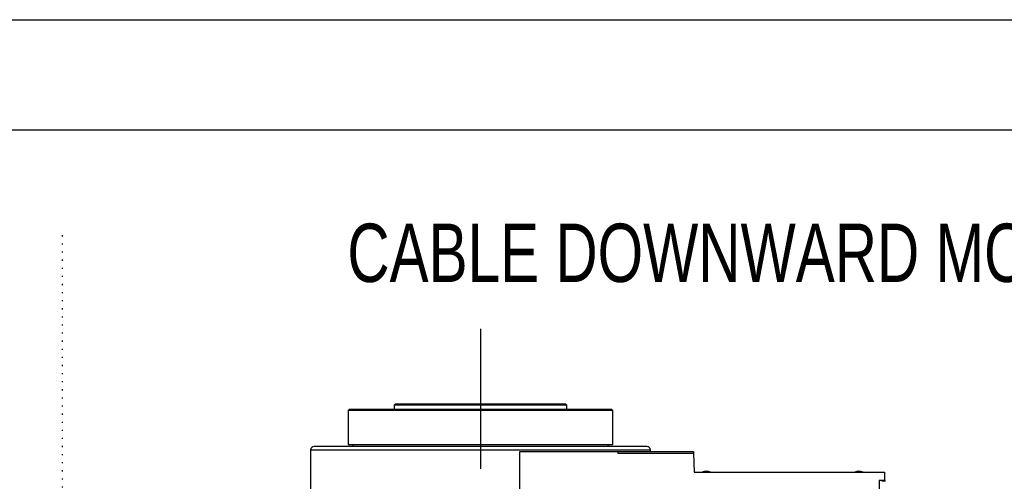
# Model space of a CAD drawing. Extents: x 0 to 841, y 0 to 594.
# Tile 139 of 142: x 632 to 722, y 552 to 594. Entities that reach past the tile are written whole.
import ezdxf

# ---------------------------------------------------------------- set-up
doc = ezdxf.new("R2010")
doc.units = 0
doc.linetypes.add('CENTERX2', pattern=[20.32, 12.7, -2.54, 2.54, -2.54])
doc.linetypes.add('DOT2', pattern=[0.635, 0, -0.635])
doc.layers.get('0').update_dxf_attribs({"linetype": 'CONTINUOUS'})
doc.styles.add('SLDTEXTSTYLE0', font='TXT', dxfattribs={"width": 0.75})
doc.dimstyles.new('SLDDIMSTYLE2', dxfattribs={"dimtxt": 3.5, "dimasz": 3.556, "dimexe": 0, "dimexo": 0.0625, "dimgap": 0.875, "dimtad": 1, "dimlfac": 6, "dimrnd": 1e-09, "dimzin": 12, "dimtxsty": 'SLDTEXTSTYLE0', "dimsah": 1, "dimcen": 0.09, "dimazin": 3, "dimtfac": 1, "dimtofl": 0, "dimtmove": 0, "dimatfit": 3, "dimtolj": 1, "dimtzin": 12})

# ---------------------------------------------------------------- blocks, each defined once
blk = doc.blocks.new('_D_82')
at = {"color": 7, "linetype": 'CONTINUOUS'}
for p, q in [((739.917, 514.011), (739.917, 560.353)), ((689.714, 514.011), (740.917, 514.011)), ((739.917, 514.011), (739.917, 499.011)), ((713.443, 499.011), (740.917, 499.011))]:
    blk.add_line(p, q, dxfattribs=at)
for points in [[(739.917, 514.011), (739.536, 510.455), (740.298, 510.455)], [(739.917, 499.011), (740.298, 502.567), (739.536, 502.567)]]:
    blk.add_solid(points, dxfattribs=at)
at = {"color": 7, "linetype": 'CONTINUOUS', "char_height": 3.5, "attachment_point": 1, "rotation": 90, "style": 'SLDTEXTSTYLE0'}
for s, insert in [('Space for cables', (735.405, 521.94, 0.017)), ('90', (735.405, 515.456, 0.017))]:
    blk.add_mtext(s, dxfattribs=dict(at, insert=insert))

msp = doc.modelspace()

# ---------------------------------------------------------------- linework, layer by layer
at = {"color": 7, "linetype": 'CONTINUOUS'}
for p, q in [((0.0788, 594.2148), (841.0788, 594.2148)), ((25.0788, 584.2148), (831.0788, 584.2148)), ((662.1913, 558.8442), (662.1077, 558.7605)), ((662.1077, 558.7605), (662.1077, 555.6769)), ((686.1077, 558.7605), (662.1077, 558.7605)), ((666.3582, 559.3444), (666.2743, 559.2605)), ((666.2743, 559.2605), (666.2743, 558.8433)), ((681.941, 559.2605), (666.2743, 559.2605)), ((681.941, 559.2605), (681.8571, 559.3444)), ((681.941, 558.8433), (681.941, 559.2605)), ((686.1077, 558.7605), (686.024, 558.8442)), ((686.1077, 555.6769), (686.1077, 558.7605)), ((658.691, 555.1772), (658.691, 543.1772)), ((662.5243, 555.6775), (662.5243, 555.5102)), ((677.6677, 543.1772), (677.6677, 555.0605)), ((677.6677, 555.0605), (686.5676, 555.0605)), ((685.691, 555.5102), (685.691, 555.6775)), ((686.5676, 555.0605), (686.5744, 554.8939)), ((686.5744, 554.8939), (693.441, 554.8939)), ((689.5243, 555.0605), (689.5243, 555.1772)), ((693.441, 555.0605), (693.4446, 554.9252)), ((693.441, 554.8939), (693.486, 553.1772)), ((693.486, 553.1772), (710.7743, 553.1772)), ((710.7743, 553.1772), (710.7743, 552.4272)), ((710.7743, 552.4272), (710.2743, 552.4272)), ((710.2743, 552.4272), (710.2743, 515.2367)), ((710.8577, 552.3439), (710.5243, 552.3439))]:
    msp.add_line(p, q, dxfattribs=at)
at = {"color": 7, "linetype": 'DOT2'}
msp.add_line((636.1478, 574.6562), (636.1478, 421.9807), dxfattribs=at)
at = {"color": 7, "linetype": 'CENTERX2'}
msp.add_line((674.1077, 566.1692), (674.1077, 497.6423), dxfattribs=at)
at = {"color": 8, "linetype": 'CONTINUOUS'}
for p, q in [((674.1077, 555.1772), (658.691, 555.1772)), ((689.5243, 555.1772), (674.1077, 555.1772))]:
    msp.add_line(p, q, dxfattribs=at)
at = {"color": 7, "linetype": 'CONTINUOUS'}
for centre, radius, start, end in [((659.0243, 555.1772), 0.3333, 90, 180), ((689.191, 555.1772), 0.3333, 0, 90), ((694.6077, 552.3036), 0.9515, 66.639506, 113.360494), ((708.441, 552.3036), 0.9515, 66.639506, 113.360494)]:
    msp.add_arc(centre, radius, start, end, dxfattribs=at)
for points, knots in [([(674.1077, 558.8439), (673.3277, 558.8439), (672.5478, 558.8439), (671.0179, 558.8439), (670.2679, 558.8439), (668.8268, 558.8439), (668.1356, 558.8439), (666.8386, 558.8439), (666.2328, 558.8439), (665.1298, 558.8439), (664.6326, 558.8439), (663.766, 558.8439), (663.3966, 558.8439), (662.7996, 558.8439), (662.5721, 558.8439), (662.2678, 558.8439), (662.191, 558.8439), (662.191, 558.8439)], [0, 0, 0, 0, 0.125, 0.125, 0.25, 0.25, 0.375, 0.375, 0.5, 0.5, 0.625, 0.625, 0.75, 0.75, 0.875, 0.875, 1, 1, 1, 1]), ([(674.1077, 559.3439), (673.7695, 559.3439), (673.0932, 559.3439), (672.0961, 559.3439), (671.1334, 559.3439), (670.2216, 559.3439), (669.3763, 559.3439), (668.6119, 559.3439), (667.9416, 559.3439), (667.3769, 559.3439), (666.9267, 559.3439), (666.6019, 559.3439), (666.3961, 559.3439), (666.3705, 559.3439), (666.3577, 559.3439)], [0, 0, 0, 0, 0.0833333, 0.1666667, 0.25, 0.3333333, 0.4166667, 0.5, 0.5833333, 0.6666667, 0.75, 0.8333333, 0.9166667, 1, 1, 1, 1]), ([(681.8577, 559.3439), (681.8449, 559.3439), (681.8193, 559.3439), (681.6134, 559.3439), (681.2886, 559.3439), (680.8385, 559.3439), (680.2738, 559.3439), (679.6034, 559.3439), (678.8391, 559.3439), (677.9938, 559.3439), (677.082, 559.3439), (676.1193, 559.3439), (675.1221, 559.3439), (674.4458, 559.3439), (674.1077, 559.3439)], [0, 0, 0, 0, 0.0833333, 0.1666667, 0.25, 0.3333333, 0.4166667, 0.5, 0.5833333, 0.6666667, 0.75, 0.8333333, 0.9166667, 1, 1, 1, 1]), ([(686.0243, 558.8439), (686.0243, 558.8439), (685.9475, 558.8439), (685.6432, 558.8439), (685.4157, 558.8439), (684.8188, 558.8439), (684.4493, 558.8439), (683.5827, 558.8439), (683.0855, 558.8439), (681.9825, 558.8439), (681.3767, 558.8439), (680.0797, 558.8439), (679.3886, 558.8439), (677.9474, 558.8439), (677.1975, 558.8439), (675.6675, 558.8439), (674.8876, 558.8439), (674.1077, 558.8439)], [0, 0, 0, 0, 0.125, 0.125, 0.25, 0.25, 0.375, 0.375, 0.5, 0.5, 0.625, 0.625, 0.75, 0.75, 0.875, 0.875, 1, 1, 1, 1]), ([(674.1077, 555.5105), (670.1074, 555.5105), (666.2707, 555.5105), (660.6136, 555.5105), (659.0243, 555.5105), (659.0243, 555.5105)], [0, 0, 0, 0, 0.5, 0.5, 1, 1, 1, 1]), ([(662.1077, 555.6772), (662.1077, 555.6772), (662.185, 555.6772), (662.4915, 555.6772), (662.7206, 555.6772), (663.3217, 555.6772), (663.6937, 555.6772), (664.5664, 555.6772), (665.067, 555.6772), (666.1778, 555.6772), (666.7878, 555.6772), (668.0939, 555.6772), (668.7899, 555.6772), (670.2411, 555.6772), (670.9963, 555.6772), (672.5369, 555.6772), (673.3223, 555.6772), (674.1077, 555.6772)], [0, 0, 0, 0, 0.125, 0.125, 0.25, 0.25, 0.375, 0.375, 0.5, 0.5, 0.625, 0.625, 0.75, 0.75, 0.875, 0.875, 1, 1, 1, 1]), ([(674.1077, 555.6772), (674.8931, 555.6772), (675.6785, 555.6772), (677.2191, 555.6772), (677.9743, 555.6772), (679.4255, 555.6772), (680.1215, 555.6772), (681.4276, 555.6772), (682.0376, 555.6772), (683.1483, 555.6772), (683.649, 555.6772), (684.5217, 555.6772), (684.8937, 555.6772), (685.4948, 555.6772), (685.7239, 555.6772), (686.0303, 555.6772), (686.1077, 555.6772), (686.1077, 555.6772)], [0, 0, 0, 0, 0.125, 0.125, 0.25, 0.25, 0.375, 0.375, 0.5, 0.5, 0.625, 0.625, 0.75, 0.75, 0.875, 0.875, 1, 1, 1, 1]), ([(689.191, 555.5105), (689.191, 555.5105), (687.6018, 555.5105), (681.9446, 555.5105), (678.1079, 555.5105), (674.1077, 555.5105)], [0, 0, 0, 0, 0.5, 0.5, 1, 1, 1, 1]), ([(686.5676, 555.0605), (686.6135, 555.0605), (686.7052, 555.0605), (686.8415, 555.0605), (686.9767, 555.0605), (687.1108, 555.0605), (687.2438, 555.0605), (687.3757, 555.0605), (687.5065, 555.0605), (687.6361, 555.0605), (687.7647, 555.0605), (688.0647, 555.0605), (688.5243, 555.0605), (689.1221, 555.0605), (689.6889, 555.0605), (690.2236, 555.0605), (690.7235, 555.0605), (691.1871, 555.0605), (691.6127, 555.0605), (691.9987, 555.0605), (692.3446, 555.0605), (692.6487, 555.0605), (692.9115, 555.0605), (693.0881, 555.0605), (693.2029, 555.0605), (693.2725, 555.0605), (693.3354, 555.0605), (693.3923, 555.0605), (693.4248, 555.0605), (693.441, 555.0605)], [0, 0, 0, 0, 0.0123166, 0.0246288, 0.0369379, 0.0492448, 0.0615504, 0.073856, 0.0861625, 0.098471, 0.1107825, 0.123098, 0.1854502, 0.2478083, 0.3107133, 0.3736243, 0.4368095, 0.5000006, 0.5631858, 0.6263769, 0.6892819, 0.752193, 0.8145451, 0.8769033, 0.9015281, 0.9261419, 0.9507529, 0.9753695, 1, 1, 1, 1])]:
    msp.add_open_spline(points, degree=3, knots=knots, dxfattribs=at)

# ---------------------------------------------------------------- texts
at = {"color": 7, "linetype": 'CONTINUOUS', "insert": (662.025, 575.7159), "char_height": 5.291667, "attachment_point": 1, "style": 'SLDTEXTSTYLE0'}
msp.add_mtext('CABLE DOWNWARD MODEL', dxfattribs=at)

# ---------------------------------------------------------------- dimensions: what is measured, and where the dimension line sits
at = {"color": 7, "linetype": 'CONTINUOUS'}
dim = msp.add_linear_dim(base=(739.9171, 499.0105), p1=(688.7143, 514.0105), p2=(712.4432, 499.0105), angle=90, text='<> Space for cables', dimstyle='SLDDIMSTYLE2', dxfattribs=at)
dim.commit()
dim.dimension.update_dxf_attribs({"geometry": '_D_82', "text_midpoint": (739.9171, 537.9044), "dimtype": 160})

doc.saveas('drawing.dxf')
